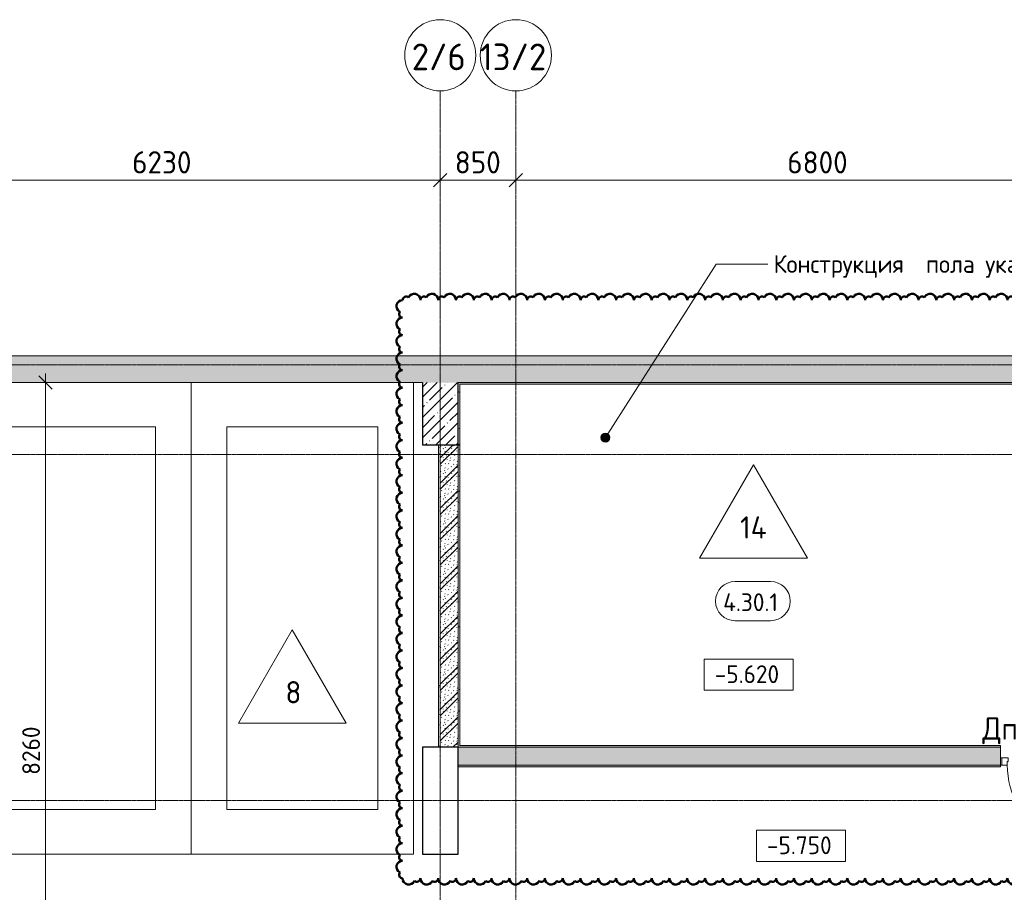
# Model space of a CAD drawing. Header units: millimetres. Extents: x 25420 to 100191, y -10965 to 131188.
# Tile 52 of 53: x 74172 to 85242, y 120579 to 130388. Entities that reach past the tile are written whole.
import ezdxf

# ---------------------------------------------------------------- set-up
doc = ezdxf.new("R2010")
doc.units = ezdxf.units.MM
doc.linetypes.add('4_ Штрихпунктир_ 10 х 2 мм', pattern=[14, 10, -2, 0, -2])
for name, color, linetype, lineweight in [('A-ANNO-DIMS', 7, 'Continuous', 5), ('A-ANNO-DIMS-100', 7, 'Continuous', 5), ('A-AREA-IDEN', 7, 'Continuous', 5), ('A-DOOR', 7, 'Continuous', 13), ('A-DOOR-FRAM', 7, 'Continuous', 13), ('A-DOOR-IDEN', 7, 'Continuous', 5), ('A-FLOR', 7, 'Continuous', 13), ('A-FLOR-IDEN', 7, 'Continuous', 5), ('A-WALL', 7, 'Continuous', 13), ('A-WALL-PATT', 7, 'Continuous', 13), ('C-PRKG', 7, 'Continuous', 13), ('G-ANNO-DIMS', 7, 'Continuous', 5), ('G-ANNO-TEXT', 7, 'Continuous', 5), ('I-WALL', 7, 'Continuous', 13), ('S-COLS', 7, 'Continuous', 25), ('S-GRID', 7, 'Continuous', 5), ('S-GRID-IDEN', 7, 'Continuous', 5)]:
    doc.layers.add(name, color=color, linetype=linetype, lineweight=lineweight)
doc.layers.add('G-ANNO-REVC', color=1, linetype='Continuous', lineweight=50, true_color=0xff0000)
doc.styles.add('GOST Common_1', font='GOST_Common.ttf', dxfattribs={"height": 300})
doc.styles.add('GOST Common_2', font='GOST_Common.ttf', dxfattribs={"height": 250})
doc.styles.add('GOST Common_3', font='GOST_Common.ttf', dxfattribs={"height": 200})
doc.dimstyles.new('2_5_мм_1', dxfattribs={"dimscale": 304.8, "dimtxt": 251.428749, "dimasz": 0.492126, "dimexe": 0.492126, "dimexo": 0.492126, "dimgap": 0, "dimtad": 1, "dimdec": 5, "dimrnd": 1e-05, "dimdsep": 46, "dimtxsty": 'GOST Common_2', "dimblk1": 'OBLIQUE', "dimblk2": 'OBLIQUE', "dimsah": 1, "dimcen": 0.09, "dimdle": 0.492126, "dimadec": 5, "dimazin": 2, "dimtfac": 1, "dimtdec": 4, "dimtix": 1, "dimtmove": 0, "dimatfit": 3, "dimfxl": 1, "dimtvp": 1, "dimtolj": 1, "dimtzin": 0, "dimarcsym": 2})
doc.dimstyles.new('2_мм', dxfattribs={"dimscale": 304.8, "dimtxt": 201.142999, "dimasz": 0.492126, "dimexe": 0.328084, "dimexo": 0.492126, "dimgap": 0, "dimtad": 1, "dimdec": 0, "dimdsep": 46, "dimtxsty": 'GOST Common_3', "dimblk1": 'OBLIQUE', "dimblk2": 'OBLIQUE', "dimsah": 1, "dimcen": 0.09, "dimdle": 0.328084, "dimadec": 5, "dimazin": 2, "dimtfac": 1, "dimtdec": 4, "dimtix": 1, "dimtmove": 0, "dimatfit": 3, "dimfxl": 1, "dimtvp": 1, "dimtolj": 1, "dimtzin": 0, "dimarcsym": 2})
pattern_1 = [(0, (0, 0), (203.2, 50.8), [3.353, -149.047, 3.353, -149.047, -812.8]), (0, (0, 0), (203.2, 50.8), [-304.8, 3.353, -301.447, 3.353, -149.047, -355.6]), (0, (0, 0), (203.2, 50.8), [-762, 3.353, -98.247, 3.353, -250.647]), (120, (76.2, 25.4), (-145.59409, 150.576362), [3.353, -149.047, 3.353, -149.047, -812.8]), (120, (76.2, 25.4), (-145.59409, 150.576362), [-304.8, 3.353, -301.447, 3.353, -149.047, -355.6]), (120, (76.2, 25.4), (-145.59409, 150.576362), [-762, 3.353, -98.247, 3.353, -250.647]), (240, (101.6, 127), (-57.60591, -201.376362), [3.353, -149.047, 3.353, -149.047, -812.8]), (240, (101.6, 127), (-57.60591, -201.376362), [-304.8, 3.353, -301.447, 3.353, -149.047, -355.6]), (240, (101.6, 127), (-57.60591, -201.376362), [-762, 3.353, -98.247, 3.353, -250.647])]
pattern_2 = [(45, (0, 0), (-114.04925, 114.04925), []), (45, (114.05, 0), (-114.04925, 114.04925), [201.612, -40.322, 3.353, -36.97])]
pattern_3 = [(135, (150.28, 188.64), (-282.8427, 3e-14), [5, -395]), (135, (174.9, 237.36), (-282.8427, 3e-14), [5, -395]), (135, (211.96, 236.53), (-282.8427, 3e-14), [5, -395]), (135, (114.96, 223.96), (-282.8427, 3e-14), [5, -395]), (135, (77.54, 223.96), (-282.8427, 3e-14), [5, -395]), (135, (57.44, 184.52), (-282.8427, 3e-14), [5, -395]), (135, (66.21, 142.9), (-282.8427, 3e-14), [5, -395]), (135, (107.33, 161), (-282.8427, 3e-14), [5, -395]), (135, (99.08, 130.94), (-282.8427, 3e-14), [5, -395]), (135, (22.6, 136.46), (-282.8427, 3e-14), [5, -395]), (135, (21.16, 168.08), (-282.8427, 3e-14), [5, -395]), (135, (46.13, 96.12), (-282.8427, 3e-14), [5, -395]), (135, (3.54, 74.6), (-282.8427, 3e-14), [5, -395]), (135, (40.3, 47.56), (-282.8427, 3e-14), [5, -395]), (135, (39.77, 18.47), (-282.8427, 3e-14), [5, -395]), (135, (76.94, 37.28), (-282.8427, 3e-14), [5, -395]), (135, (114.18, 62.4), (-282.8427, 3e-14), [5, -395]), (135, (139.87, 90.2), (-282.8427, 3e-14), [5, -395]), (135, (141.44, 15.82), (-282.8427, 3e-14), [5, -395]), (135, (188.69, 26.73), (-282.8427, 3e-14), [5, -395]), (135, (176.14, 51.36), (-282.8427, 3e-14), [5, -395]), (135, (177.03, 0), (-282.8427, 3e-14), [5, -395]), (135, (276.61, 8.22), (-282.8427, 3e-14), [5, -395]), (135, (271.19, 31.72), (-282.8427, 3e-14), [5, -395]), (135, (268.29, 119.65), (-282.8427, 3e-14), [5, -395]), (135, (237.92, 101.95), (-282.8427, 3e-14), [5, -395]), (135, (237.92, 158.27), (-282.8427, 3e-14), [5, -395]), (135, (260.4, 204.35), (-282.8427, 3e-14), [5, -395]), (135, (275.54, 235.4), (-282.8427, 3e-14), [5, -395]), (135, (117.62, 268.96), (-282.8427, 3e-14), [5, -395]), (135, (203.62, 273.83), (-282.8427, 3e-14), [5, -395]), (135, (47.24, 279.3), (-282.8427, 3e-14), [5, -395]), (135, (23.2, 266.16), (-282.8427, 3e-14), [5, -395]), (135, (42.78, 232.52), (-282.8427, 3e-14), [5, -395]), (135, (177.76, 90.57), (-282.8427, 3e-14), [5, -395]), (135, (181.12, 121.8), (-282.8427, 3e-14), [5, -395]), (135, (206.73, 172.06), (-282.8427, 3e-14), [5, -395]), (135, (143.14, 136.62), (-282.8427, 3e-14), [5, -395]), (135, (211.51, 131.86), (-282.8427, 3e-14), [5, -395]), (135, (81.47, 95.1), (-282.8427, 3e-14), [5, -395]), (135, (235.13, 60.46), (-282.8427, 3e-14), [5, -395]), (135, (242.24, 4.89), (-282.8427, 3e-14), [5, -395]), (45, (0, 106.07), (-282.8427, 0), []), (45, (106.07, 0), (-282.8427, 0), []), (45, (176.78, 0), (-282.8427, 0), []), (45, (0, 176.78), (-282.8427, 0), [])]

# ---------------------------------------------------------------- blocks, each defined once
blk = doc.blocks.new('Наметкина 10_РД_АР_П_Отделка_R21_rvt-1--01_Подвал_МП_часть Б')
at = {"layer": 'A-WALL-PATT', "lineweight": 5}
h = blk.add_hatch(dxfattribs=at)
h.set_pattern_fill('FP_6', color=256, style=0, pattern_type=2)
h.set_pattern_definition(pattern_1)
h.paths.add_polyline_path([(86780, 126290), (86780, 126310), (79100, 126310), (79100, 126290), (81777, 126290)])
h = blk.add_hatch(dxfattribs=at)
h.set_pattern_fill('FP_6', color=256, style=0, pattern_type=2)
h.set_pattern_definition(pattern_1)
h.paths.add_polyline_path([(79120, 125610), (79120, 126290), (79100, 126290), (79100, 125610)])
h = blk.add_hatch(dxfattribs=at)
h.set_pattern_fill('FP_6', color=256, style=0, pattern_type=2)
h.set_pattern_definition(pattern_1)
h.paths.add_polyline_path([(78900, 122210), (78900, 125610), (78880, 125610), (78880, 122210)])
h = blk.add_hatch(dxfattribs=at)
h.set_pattern_fill('FP_6', color=256, style=0, pattern_type=2)
h.set_pattern_definition(pattern_1)
h.paths.add_polyline_path([(79120, 122230), (79120, 125610), (79100, 125610), (79100, 122230)])
h = blk.add_hatch(dxfattribs=at)
h.set_pattern_fill('FP_6', color=256, style=0, pattern_type=2)
h.set_pattern_definition(pattern_1)
h.paths.add_polyline_path([(86300, 122210), (86800, 122210), (86800, 122230), (86300, 122230)])
h.paths.add_polyline_path([(85200, 122210), (85200, 122230), (79100, 122230), (79100, 122210), (81777, 122210)])
h = blk.add_hatch(dxfattribs=at)
h.set_pattern_fill('FP_6', color=256, style=0, pattern_type=2)
h.set_pattern_definition(pattern_1)
h.paths.add_polyline_path([(86780, 121990), (86800, 121990), (86800, 122010), (86300, 122010), (86300, 121990)])
h.paths.add_polyline_path([(85200, 121990), (85200, 122010), (79100, 122010), (79100, 121990), (81777, 121990)])
at = {"layer": 'A-WALL'}
for p, q in [((86780, 126310), (79100, 126310)), ((79100, 126310), (79100, 126290)), ((79100, 126290), (79100, 125610)), ((79120, 126290), (86780, 126290)), ((79120, 125610), (79120, 126290)), ((78900, 125610), (78880, 125610)), ((78880, 125610), (78880, 122210)), ((78900, 122210), (78900, 125610)), ((79100, 125610), (79100, 122230)), ((79120, 122230), (79120, 125610)), ((79100, 122230), (79100, 122210)), ((85200, 122230), (79120, 122230)), ((85200, 122210), (85200, 122230)), ((78880, 122210), (78900, 122210)), ((79100, 122210), (85200, 122210)), ((85200, 122010), (79100, 122010)), ((79100, 122010), (79100, 121990)), ((79100, 121990), (85200, 121990)), ((85200, 121990), (85200, 122010))]:
    blk.add_line(p, q, dxfattribs=at)
at = {"layer": 'A-WALL', "lineweight": 25}
for p, q in [((79120, 125610), (79100, 125610)), ((79100, 125610), (79120, 125610))]:
    blk.add_line(p, q, dxfattribs=at)
blk = doc.blocks.new('АР_Машиноместо - 5300x2500_С-3113488--01_Подвал_МП_часть Б')
at = {"layer": 'C-PRKG'}
for p, q in [((0, 0), (0, 5300)), ((2500, 0), (2500, 5300)), ((400, 4800), (2100, 4800)), ((400, 500), (400, 4800)), ((2100, 500), (2100, 4800)), ((400, 500), (2100, 500)), ((2500, 0), (0, 0))]:
    blk.add_line(p, q, dxfattribs=at)
blk = doc.blocks.new('АР_Машиноместо - 5300x2500_С-2205627--01_Подвал_МП_часть Б')
at = {"layer": 'C-PRKG'}
for p, q in [((2500, 0), (0, 0)), ((0, 0), (0, -5300)), ((2500, 0), (2500, -5300)), ((400, -500), (400, -4800)), ((400, -500), (2100, -500)), ((2100, -500), (2100, -4800)), ((400, -4800), (2100, -4800))]:
    blk.add_line(p, q, dxfattribs=at)
blk = doc.blocks.new('АР_Дверь однопольная - 1100х2100h_техн_ помещ_-4753889--01_Подвал_МП_часть Б')
at = {"layer": 'A-DOOR'}
for p, q in [((348, 575), (-475, 100)), ((368, 540), (348, 575)), ((-455, 65), (368, 540)), ((-475, 100), (-455, 65))]:
    blk.add_line(p, q, dxfattribs=at)
at = {"layer": 'A-DOOR', "lineweight": 5}
blk.add_arc((-475, 100), 950, 360, 30, dxfattribs=at)
at = {"layer": 'A-DOOR-FRAM'}
for p, q in [((-535, 100), (-550, 100)), ((-535, 20), (-550, 20)), ((-475, 100), (-535, 100)), ((-535, 100), (-535, 20)), ((-535, 20), (-465, 20)), ((-475, 60), (-475, 100)), ((-465, 60), (-475, 60)), ((-465, 20), (-465, 60)), ((475, 60), (465, 60)), ((465, 60), (465, 20)), ((465, 20), (535, 20)), ((535, 100), (475, 100)), ((475, 100), (475, 60)), ((535, 20), (535, 100)), ((535, 100), (550, 100)), ((535, 20), (550, 20))]:
    blk.add_line(p, q, dxfattribs=at)
blk = doc.blocks.new('Ось сетки - 8_0 мм-31302--01_Подвал_МП_часть Б')
at = {"layer": 'S-GRID-IDEN'}
blk.add_circle((0, 0), 4, dxfattribs=at)
blk = doc.blocks.new('DIMBLOCK27--01_Подвал_МП_часть Б')
at = {"layer": 'A-ANNO-DIMS-100', "transparency": 16777216}
for p, q in [((74505, 126310), (74361, 126310)), ((74461, 118050), (74461, 126410)), ((74461, 126310), (74505, 126310)), ((86925, 118050), (74361, 118050)), ((74461, 118050), (86925, 118050))]:
    blk.add_line(p, q, dxfattribs=at)
at = {"layer": 'A-ANNO-DIMS-100', "lineweight": 25, "transparency": 16777216}
for p, q in [((74461, 126310), (74386, 126385)), ((74461, 126310), (74536, 126235)), ((74461, 118050), (74386, 118125)), ((74461, 118050), (74536, 117975))]:
    blk.add_line(p, q, dxfattribs=at)
at = {"layer": 'A-ANNO-DIMS-100', "color": 0, "transparency": 16777216, "insert": (74200, 121900), "char_height": 200, "width": 670.93, "attachment_point": 1, "rotation": 90, "line_spacing_factor": 1.022761, "style": 'GOST Common_3'}
blk.add_mtext('8260', dxfattribs=at)
blk = doc.blocks.new('_Oblique')
at = {"color": 0, "linetype": 'ByBlock', "lineweight": -2}
blk.add_line((-0.5, -0.5), (0.5, 0.5), dxfattribs=at)
blk = doc.blocks.new('DIMBLOCK165--01_Подвал_МП_часть Б')
at = {"layer": 'A-ANNO-DIMS-100', "transparency": 16777216}
for p, q in [((72670, 128539), (72670, 128733)), ((78900, 128539), (78900, 128733)), ((72670, 128583), (78900, 128583)), ((72670, 128583), (72670, 128539)), ((78900, 128583), (78900, 128539))]:
    blk.add_line(p, q, dxfattribs=at)
at = {"layer": 'A-ANNO-DIMS-100', "lineweight": 25, "transparency": 16777216}
for p, q in [((72670, 128583), (72745, 128658)), ((78900, 128583), (78975, 128658)), ((72670, 128583), (72595, 128508)), ((78900, 128583), (78825, 128508))]:
    blk.add_line(p, q, dxfattribs=at)
at = {"layer": 'A-ANNO-DIMS-100', "color": 0, "transparency": 16777216, "insert": (75436, 128910), "char_height": 250, "width": 838.66, "attachment_point": 1, "line_spacing_factor": 1.022761, "style": 'GOST Common_2'}
blk.add_mtext('6230', dxfattribs=at)
blk = doc.blocks.new('DIMBLOCK166--01_Подвал_МП_часть Б')
at = {"layer": 'A-ANNO-DIMS-100', "transparency": 16777216}
for p, q in [((78900, 128539), (78900, 128733)), ((79750, 128539), (79750, 128733)), ((78900, 128583), (79750, 128583)), ((78900, 128583), (78900, 128539)), ((79750, 128583), (79750, 128539))]:
    blk.add_line(p, q, dxfattribs=at)
at = {"layer": 'A-ANNO-DIMS-100', "lineweight": 25, "transparency": 16777216}
for p, q in [((78900, 128583), (78975, 128658)), ((79750, 128583), (79825, 128658)), ((78900, 128583), (78825, 128508)), ((79750, 128583), (79675, 128508))]:
    blk.add_line(p, q, dxfattribs=at)
at = {"layer": 'A-ANNO-DIMS-100', "color": 0, "transparency": 16777216, "insert": (79063, 128910), "char_height": 250, "width": 629, "attachment_point": 1, "line_spacing_factor": 1.022761, "style": 'GOST Common_2'}
blk.add_mtext('850', dxfattribs=at)
blk = doc.blocks.new('DIMBLOCK167--01_Подвал_МП_часть Б')
at = {"layer": 'A-ANNO-DIMS-100', "transparency": 16777216}
for p, q in [((79750, 128539), (79750, 128733)), ((86550, 128539), (86550, 128733)), ((79750, 128583), (86550, 128583)), ((79750, 128583), (79750, 128539)), ((86550, 128583), (86550, 128539))]:
    blk.add_line(p, q, dxfattribs=at)
at = {"layer": 'A-ANNO-DIMS-100', "lineweight": 25, "transparency": 16777216}
for p, q in [((79750, 128583), (79825, 128658)), ((86550, 128583), (86625, 128658)), ((79750, 128583), (79675, 128508)), ((86550, 128583), (86475, 128508))]:
    blk.add_line(p, q, dxfattribs=at)
at = {"layer": 'A-ANNO-DIMS-100', "color": 0, "transparency": 16777216, "insert": (82801, 128910), "char_height": 250, "width": 838.66, "attachment_point": 1, "line_spacing_factor": 1.022761, "style": 'GOST Common_2'}
blk.add_mtext('6800', dxfattribs=at)
blk = doc.blocks.new('Марка помещения _Номер_ - 2 мм-68851--01_Подвал_МП_часть Б')
at = {"layer": 'A-AREA-IDEN'}
for p, q in [((-2.03, 2.21), (1.97, 2.21)), ((-2.03, -2.19), (1.97, -2.19))]:
    blk.add_line(p, q, dxfattribs=at)
for centre, start, end in [((-2.03, 0.01), 90, 270), ((1.97, 0.01), 270, 90)]:
    blk.add_arc(centre, 2.2, start, end, dxfattribs=at)
blk = doc.blocks.new('Высотные отметки - Frame_2-749557--01_Подвал_МП_часть Б')
at = {"layer": 'G-ANNO-DIMS'}
for p, q in [((-5, 3.5), (-5, 0)), ((5, 3.5), (-5, 3.5)), ((5, 0), (5, 3.5)), ((-5, 0), (5, 0))]:
    blk.add_line(p, q, dxfattribs=at)
blk = doc.blocks.new('Марка полов - Марка полов-4106608--01_Подвал_МП_часть Б')
at = {"layer": 'A-FLOR-IDEN'}
for p, q in [((0, 7), (-6.06, -3.5)), ((6.06, -3.5), (0, 7)), ((-6.06, -3.5), (6.06, -3.5))]:
    blk.add_line(p, q, dxfattribs=at)
blk = doc.blocks.new('Family - ___-7521958--01_Подвал_МП_часть Б')
at = {"layer": 'G-ANNO-REVC', "color": 7}
for centre, radius, start, end in [((78607, 127237), 70, 0, 154.7912), ((78807, 127237), 70, 0, 154.7912), ((79007, 127237), 70, 0, 154.7912), ((79207, 127237), 70, 0, 154.7912), ((79407, 127237), 70, 0, 154.7912), ((79607, 127237), 70, 0, 154.7912), ((79807, 127237), 70, 0, 154.7912), ((80007, 127237), 70, 0, 154.7912), ((80207, 127237), 70, 0, 154.7912), ((80407, 127237), 70, 0, 154.7912), ((80607, 127237), 70, 0, 154.7912), ((80807, 127237), 70, 0, 154.7912), ((81007, 127237), 70, 0, 154.7912), ((81207, 127237), 70, 0, 154.7912), ((81407, 127237), 70, 0, 154.7912), ((81607, 127237), 70, 0, 154.7912), ((81807, 127237), 70, 0, 154.7912), ((82007, 127237), 70, 0, 154.7912), ((82207, 127237), 70, 0, 154.7912), ((82407, 127237), 70, 0, 154.7912), ((82607, 127237), 70, 0, 154.7912), ((82807, 127237), 70, 0, 154.7912), ((83007, 127237), 70, 0, 154.7912), ((83207, 127237), 70, 0, 154.7912), ((83407, 127237), 70, 0, 154.7912), ((83607, 127237), 70, 0, 154.7912), ((83807, 127237), 70, 0, 154.7912), ((84007, 127237), 70, 0, 154.7912), ((84207, 127237), 70, 0, 154.7912), ((84407, 127237), 70, 0, 154.7912), ((84607, 127237), 70, 0, 154.7912), ((84807, 127237), 70, 0, 154.7912), ((85007, 127237), 70, 0, 154.7912), ((85207, 127237), 70, 0, 154.7912), ((85407, 127237), 70, 0, 154.7912), ((85607, 127237), 70, 0, 154.7912), ((85807, 127237), 70, 0, 154.7912), ((86007, 127237), 70, 0, 154.7912), ((86207, 127237), 70, 0, 154.7912), ((86407, 127237), 70, 0, 154.7912), ((86607, 127237), 70, 0, 154.7912), ((86807, 127237), 70, 0, 154.7912), ((87007, 127237), 70, 0, 154.7912), ((87207, 127237), 70, 0, 154.7912), ((87407, 127237), 70, 0, 154.7912), ((87607, 127237), 70, 0, 154.7912), ((87807, 127237), 70, 0, 154.7912), ((78477, 127168), 68.9, 90, 244.7912), ((78517, 127237), 40, 48.1897, 180), ((78717, 127237), 40, 48.1897, 180), ((78917, 127237), 40, 48.1897, 180), ((79117, 127237), 40, 48.1897, 180), ((79317, 127237), 40, 48.1897, 180), ((79517, 127237), 40, 48.1897, 180), ((79717, 127237), 40, 48.1897, 180), ((79917, 127237), 40, 48.1897, 180), ((80117, 127237), 40, 48.1897, 180), ((80317, 127237), 40, 48.1897, 180), ((80517, 127237), 40, 48.1897, 180), ((80717, 127237), 40, 48.1897, 180), ((80917, 127237), 40, 48.1897, 180), ((81117, 127237), 40, 48.1897, 180), ((81317, 127237), 40, 48.1897, 180), ((81517, 127237), 40, 48.1897, 180), ((81717, 127237), 40, 48.1897, 180), ((81917, 127237), 40, 48.1897, 180), ((82117, 127237), 40, 48.1897, 180), ((82317, 127237), 40, 48.1897, 180), ((82517, 127237), 40, 48.1897, 180), ((82717, 127237), 40, 48.1897, 180), ((82917, 127237), 40, 48.1897, 180), ((83117, 127237), 40, 48.1897, 180), ((83317, 127237), 40, 48.1897, 180), ((83517, 127237), 40, 48.1897, 180), ((83717, 127237), 40, 48.1897, 180), ((83917, 127237), 40, 48.1897, 180), ((84117, 127237), 40, 48.1897, 180), ((84317, 127237), 40, 48.1897, 180), ((84517, 127237), 40, 48.1897, 180), ((84717, 127237), 40, 48.1897, 180), ((84917, 127237), 40, 48.1897, 180), ((85117, 127237), 40, 48.1897, 180), ((85317, 127237), 40, 48.1897, 180), ((85517, 127237), 40, 48.1897, 180), ((85717, 127237), 40, 48.1897, 180), ((85917, 127237), 40, 48.1897, 180), ((86117, 127237), 40, 48.1897, 180), ((86317, 127237), 40, 48.1897, 180), ((86517, 127237), 40, 48.1897, 180), ((86717, 127237), 40, 48.1897, 180), ((86917, 127237), 40, 48.1897, 180), ((87117, 127237), 40, 48.1897, 180), ((87317, 127237), 40, 48.1897, 180), ((87517, 127237), 40, 48.1897, 180), ((87717, 127237), 40, 48.1897, 180), ((87877, 127197), 39.4, 318.1897, 90), ((78477, 127079), 39.4, 138.1897, 270), ((87877, 127109), 68.9, 270, 64.7912), ((78477, 126971), 68.9, 90, 244.7912), ((87877, 127000), 39.4, 318.1897, 90), ((87877, 126912), 68.9, 270, 64.7912), ((78477, 126882), 39.4, 138.1897, 270), ((78477, 126774), 68.9, 90, 244.7912), ((87877, 126803), 39.4, 318.1897, 90), ((87877, 126715), 68.9, 270, 64.7912), ((78477, 126577), 68.9, 90, 244.7912), ((78477, 126685), 39.4, 138.1897, 270), ((87877, 126607), 39.4, 318.1897, 90), ((87877, 126518), 68.9, 270, 64.7912), ((78477, 126380), 68.9, 90, 244.7912), ((78477, 126488), 39.4, 138.1897, 270), ((87877, 126410), 39.4, 318.1897, 90), ((78477, 126291), 39.4, 138.1897, 270), ((87877, 126321), 68.9, 270, 64.7912), ((78477, 126183), 68.9, 90, 244.7912), ((87877, 126213), 39.4, 318.1897, 90), ((78477, 126094), 39.4, 138.1897, 270), ((87877, 126124), 68.9, 270, 64.7912), ((78477, 125986), 68.9, 90, 244.7912), ((87877, 126016), 39.4, 318.1897, 90), ((87877, 125927), 68.9, 270, 64.7912), ((78477, 125897), 39.4, 138.1897, 270), ((78477, 125789), 68.9, 90, 244.7912), ((87877, 125819), 39.4, 318.1897, 90), ((87877, 125730), 68.9, 270, 64.7912), ((78477, 125592), 68.9, 90, 244.7912), ((78477, 125700), 39.4, 138.1897, 270), ((87877, 125622), 39.4, 318.1897, 90), ((87877, 125533), 68.9, 270, 64.7912), ((78477, 125395), 68.9, 90, 244.7912), ((78477, 125503), 39.4, 138.1897, 270), ((87877, 125425), 39.4, 318.1897, 90), ((78477, 125307), 39.4, 138.1897, 270), ((87877, 125336), 68.9, 270, 64.7912), ((78477, 125198), 68.9, 90, 244.7912), ((87877, 125228), 39.4, 318.1897, 90), ((87877, 125139), 68.9, 270, 64.7912), ((78477, 125110), 39.4, 138.1897, 270), ((78477, 125001), 68.9, 90, 244.7912), ((87877, 125031), 39.4, 318.1897, 90), ((87877, 124942), 68.9, 270, 64.7912), ((78477, 124804), 68.9, 90, 244.7912), ((78477, 124913), 39.4, 138.1897, 270), ((87877, 124834), 39.4, 318.1897, 90), ((87877, 124745), 68.9, 270, 64.7912), ((78477, 124607), 68.9, 90, 244.7912), ((78477, 124716), 39.4, 138.1897, 270), ((87877, 124637), 39.4, 318.1897, 90), ((78477, 124519), 39.4, 138.1897, 270), ((87877, 124548), 68.9, 270, 64.7912), ((78477, 124410), 68.9, 90, 244.7912), ((87877, 124440), 39.4, 318.1897, 90), ((78477, 124322), 39.4, 138.1897, 270), ((87877, 124351), 68.9, 270, 64.7912), ((78477, 124213), 68.9, 90, 244.7912), ((87877, 124243), 39.4, 318.1897, 90), ((87877, 124154), 68.9, 270, 64.7912), ((78477, 124125), 39.4, 138.1897, 270), ((78477, 124016), 68.9, 90, 244.7912), ((87877, 124046), 39.4, 318.1897, 90), ((87877, 123957), 68.9, 270, 64.7912), ((78477, 123819), 68.9, 90, 244.7912), ((78477, 123928), 39.4, 138.1897, 270), ((87877, 123849), 39.4, 318.1897, 90), ((87877, 123760), 68.9, 270, 64.7912), ((78477, 123622), 68.9, 90, 244.7912), ((78477, 123731), 39.4, 138.1897, 270), ((87877, 123652), 39.4, 318.1897, 90), ((78477, 123534), 39.4, 138.1897, 270), ((87877, 123563), 68.9, 270, 64.7912), ((78477, 123425), 68.9, 90, 244.7912), ((87877, 123455), 39.4, 318.1897, 90), ((78477, 123337), 39.4, 138.1897, 270), ((87877, 123366), 68.9, 270, 64.7912), ((78477, 123228), 68.9, 90, 244.7912), ((87877, 123258), 39.4, 318.1897, 90), ((87877, 123169), 68.9, 270, 64.7912), ((78477, 123032), 68.9, 90, 244.7912), ((78477, 123140), 39.4, 138.1897, 270), ((87877, 123061), 39.4, 318.1897, 90), ((87877, 122972), 68.9, 270, 64.7912), ((78477, 122835), 68.9, 90, 244.7912), ((78477, 122943), 39.4, 138.1897, 270), ((87877, 122864), 39.4, 318.1897, 90), ((78477, 122746), 39.4, 138.1897, 270), ((87877, 122775), 68.9, 270, 64.7912), ((78477, 122638), 68.9, 90, 244.7912), ((87877, 122667), 39.4, 318.1897, 90), ((78477, 122549), 39.4, 138.1897, 270), ((87877, 122578), 68.9, 270, 64.7912), ((78477, 122441), 68.9, 90, 244.7912), ((87877, 122470), 39.4, 318.1897, 90), ((87877, 122382), 68.9, 270, 64.7912), ((78477, 122352), 39.4, 138.1897, 270), ((78477, 122244), 68.9, 90, 244.7912), ((87877, 122273), 39.4, 318.1897, 90), ((87877, 122185), 68.9, 270, 64.7912), ((78477, 122047), 68.9, 90, 244.7912), ((78477, 122155), 39.4, 138.1897, 270), ((87877, 122076), 39.4, 318.1897, 90), ((87877, 121988), 68.9, 270, 64.7912), ((78477, 121850), 68.9, 90, 244.7912), ((78477, 121958), 39.4, 138.1897, 270), ((87877, 121879), 39.4, 318.1897, 90), ((78477, 121761), 39.4, 138.1897, 270), ((87877, 121791), 68.9, 270, 64.7912), ((78477, 121653), 68.9, 90, 244.7912), ((87877, 121682), 39.4, 318.1897, 90), ((78477, 121564), 39.4, 138.1897, 270), ((87877, 121594), 68.9, 270, 64.7912), ((78477, 121456), 68.9, 90, 244.7912), ((87877, 121485), 39.4, 318.1897, 90), ((87877, 121397), 68.9, 270, 64.7912), ((78477, 121259), 68.9, 90, 244.7912), ((78477, 121367), 39.4, 138.1897, 270), ((87877, 121288), 39.4, 318.1897, 90), ((87877, 121200), 68.9, 270, 64.7912), ((78477, 121062), 68.9, 90, 244.7912), ((78477, 121170), 39.4, 138.1897, 270), ((87877, 121091), 39.4, 318.1897, 90), ((78477, 120973), 39.4, 138.1897, 270), ((87877, 121003), 68.9, 270, 64.7912), ((78477, 120865), 68.9, 90, 244.7912), ((87877, 120894), 39.4, 318.1897, 90), ((78477, 120776), 39.4, 138.1897, 270), ((87877, 120806), 68.9, 270, 64.7912), ((78547, 120737), 70, 180, 334.7912), ((78637, 120737), 40, 228.1897, 0), ((78747, 120737), 70, 180, 334.7912), ((78837, 120737), 40, 228.1897, 0), ((78947, 120737), 70, 180, 334.7912), ((79037, 120737), 40, 228.1897, 0), ((79147, 120737), 70, 180, 334.7912), ((79237, 120737), 40, 228.1897, 0), ((79347, 120737), 70, 180, 334.7912), ((79437, 120737), 40, 228.1897, 0), ((79547, 120737), 70, 180, 334.7912), ((79637, 120737), 40, 228.1897, 0), ((79747, 120737), 70, 180, 334.7912), ((79837, 120737), 40, 228.1897, 0), ((79947, 120737), 70, 180, 334.7912), ((80037, 120737), 40, 228.1897, 0), ((80147, 120737), 70, 180, 334.7912), ((80237, 120737), 40, 228.1897, 0), ((80347, 120737), 70, 180, 334.7912), ((80437, 120737), 40, 228.1897, 0), ((80547, 120737), 70, 180, 334.7912), ((80637, 120737), 40, 228.1897, 0), ((80747, 120737), 70, 180, 334.7912), ((80837, 120737), 40, 228.1897, 0), ((80947, 120737), 70, 180, 334.7912), ((81037, 120737), 40, 228.1897, 0), ((81147, 120737), 70, 180, 334.7912), ((81237, 120737), 40, 228.1897, 0), ((81347, 120737), 70, 180, 334.7912), ((81437, 120737), 40, 228.1897, 0), ((81547, 120737), 70, 180, 334.7912), ((81637, 120737), 40, 228.1897, 0), ((81747, 120737), 70, 180, 334.7912), ((81837, 120737), 40, 228.1897, 0), ((81947, 120737), 70, 180, 334.7912), ((82037, 120737), 40, 228.1897, 0), ((82147, 120737), 70, 180, 334.7912), ((82237, 120737), 40, 228.1897, 0), ((82347, 120737), 70, 180, 334.7912), ((82437, 120737), 40, 228.1897, 0), ((82547, 120737), 70, 180, 334.7912), ((82637, 120737), 40, 228.1897, 0), ((82747, 120737), 70, 180, 334.7912), ((82837, 120737), 40, 228.1897, 0), ((82947, 120737), 70, 180, 334.7912), ((83037, 120737), 40, 228.1897, 0), ((83147, 120737), 70, 180, 334.7912), ((83237, 120737), 40, 228.1897, 0), ((83347, 120737), 70, 180, 334.7912), ((83437, 120737), 40, 228.1897, 0), ((83547, 120737), 70, 180, 334.7912), ((83637, 120737), 40, 228.1897, 0), ((83747, 120737), 70, 180, 334.7912), ((83837, 120737), 40, 228.1897, 0), ((83947, 120737), 70, 180, 334.7912), ((84037, 120737), 40, 228.1897, 0), ((84147, 120737), 70, 180, 334.7912), ((84237, 120737), 40, 228.1897, 0), ((84347, 120737), 70, 180, 334.7912), ((84437, 120737), 40, 228.1897, 0), ((84547, 120737), 70, 180, 334.7912), ((84637, 120737), 40, 228.1897, 0), ((84747, 120737), 70, 180, 334.7912), ((84837, 120737), 40, 228.1897, 0), ((84947, 120737), 70, 180, 334.7912), ((85037, 120737), 40, 228.1897, 0), ((85147, 120737), 70, 180, 334.7912), ((85237, 120737), 40, 228.1897, 0), ((85347, 120737), 70, 180, 334.7912), ((85437, 120737), 40, 228.1897, 0), ((85547, 120737), 70, 180, 334.7912), ((85637, 120737), 40, 228.1897, 0), ((85747, 120737), 70, 180, 334.7912), ((85837, 120737), 40, 228.1897, 0), ((85947, 120737), 70, 180, 334.7912), ((86037, 120737), 40, 228.1897, 0), ((86147, 120737), 70, 180, 334.7912), ((86237, 120737), 40, 228.1897, 0), ((86347, 120737), 70, 180, 334.7912), ((86437, 120737), 40, 228.1897, 0), ((86547, 120737), 70, 180, 334.7912), ((86637, 120737), 40, 228.1897, 0), ((86747, 120737), 70, 180, 334.7912), ((86837, 120737), 40, 228.1897, 0), ((86947, 120737), 70, 180, 334.7912), ((87037, 120737), 40, 228.1897, 0), ((87147, 120737), 70, 180, 334.7912), ((87237, 120737), 40, 228.1897, 0), ((87347, 120737), 70, 180, 334.7912), ((87437, 120737), 40, 228.1897, 0), ((87547, 120737), 70, 180, 334.7912), ((87637, 120737), 40, 228.1897, 0), ((87747, 120737), 70, 180, 334.7912), ((87837, 120737), 40, 228.1897, 0)]:
    blk.add_arc(centre, radius, start, end, dxfattribs=at)

msp = doc.modelspace()

# ---------------------------------------------------------------- hatches: boundary and pattern name
at = {"layer": 'A-WALL-PATT', "lineweight": 5}
h = msp.add_hatch(dxfattribs=at)
h.set_pattern_fill('FP_1', color=256, style=0, pattern_type=2)
h.set_pattern_definition(pattern_2)
h.paths.add_polyline_path([(88291.89493, 126310), (88291.89493, 126610), (71000, 126610), (71000, 126310), (81777.112913, 126310)])
h = msp.add_hatch(dxfattribs=at)
h.set_pattern_fill('FP_2', color=256, style=0, pattern_type=2)
h.set_pattern_definition(pattern_3)
h.paths.add_polyline_path([(79100, 122210), (79100, 125610), (78900, 125610), (78900, 122210)])
h = msp.add_hatch(dxfattribs=at)
h.set_pattern_fill('FP_2', color=256, style=0, pattern_type=2)
h.set_pattern_definition(pattern_3)
h.paths.add_polyline_path([(86800, 122010), (86800, 122210), (86300, 122210), (86300, 122010)])
h.paths.add_polyline_path([(85200, 122010), (85200, 122210), (79100, 122210), (79100, 122010), (81777.112913, 122010)])
at = {"layer": 'G-ANNO-TEXT'}
h = msp.add_hatch(color=256, dxfattribs=at)
edge = h.paths.add_edge_path()
edge.add_arc((80756.968467, 125690.149221), 50, 0, 360)
at = {"layer": 'S-COLS', "lineweight": 5}
h = msp.add_hatch(dxfattribs=at)
h.set_pattern_fill('FP_1', color=256, style=0, pattern_type=2)
h.set_pattern_definition(pattern_2)
h.paths.add_polyline_path([(79100, 125610), (79100, 126310), (78700, 126310), (78700, 125610)])

# ---------------------------------------------------------------- linework, layer by layer
at = {"layer": 'A-FLOR'}
msp.add_line((85215, 122010), (85200, 122010), dxfattribs=at)
at = {"layer": 'A-WALL'}
for p, q in [((88291.89493, 126610), (71000, 126610)), ((71000, 126310), (78700, 126310)), ((79100, 126310), (86800, 126310))]:
    msp.add_line(p, q, dxfattribs=at)
at = {"layer": 'G-ANNO-TEXT'}
for p, q in [((80756.968467, 125690.149221), (82000.827239, 127642.027578)), ((82000.827239, 127642.027578), (82582.441568, 127642.027578))]:
    msp.add_line(p, q, dxfattribs=at)
msp.add_circle((80756.968467, 125690.149221), 50, dxfattribs=at)
at = {"layer": 'I-WALL'}
for p, q in [((78900, 125610), (78900, 122210)), ((79100, 125610), (78900, 125610)), ((79100, 122010), (79100, 125610)), ((85200, 122210), (78900, 122210)), ((85200, 122010), (85200, 122210)), ((79100, 122010), (85200, 122010))]:
    msp.add_line(p, q, dxfattribs=at)
at = {"layer": 'S-COLS'}
for p, q in [((78700, 126310), (78700, 125610)), ((79100, 125610), (79100, 126310)), ((78700, 125610), (79100, 125610)), ((79100, 122210), (78700, 122210)), ((78700, 122210), (78700, 121010)), ((79100, 121010), (79100, 122210)), ((78700, 121010), (79100, 121010))]:
    msp.add_line(p, q, dxfattribs=at)
at = {"layer": 'S-GRID', "linetype": '4_ Штрихпунктир_ 10 х 2 мм'}
for p, q in [((78900, 103519.533888), (78900, 129588.42805)), ((79750, 80104.964717), (79750, 129588.42805)), ((90016.401776, 126510), (28300, 126510)), ((90016.401776, 126510), (28300, 126510)), ((90016.401776, 125500), (28300, 125500)), ((90016.401776, 121610), (29396.364644, 121610))]:
    msp.add_line(p, q, dxfattribs=at)

# ---------------------------------------------------------------- block references
at = {"lineweight": 5}
msp.add_blockref('Наметкина 10_РД_АР_П_Отделка_R21_rvt-1--01_Подвал_МП_часть Б', (0, 0), dxfattribs=at)
at = {"layer": 'A-AREA-IDEN', "xscale": 99.99999999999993, "yscale": 99.99999999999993, "zscale": 99.99999999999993}
msp.add_blockref('Марка помещения _Номер_ - 2 мм-68851--01_Подвал_МП_часть Б', (82417.596691, 123851.752346), dxfattribs=at)
at = {"layer": 'A-DOOR', "rotation": 180}
msp.add_blockref('АР_Дверь однопольная - 1100х2100h_техн_ помещ_-4753889--01_Подвал_МП_часть Б', (85750, 122110), dxfattribs=at)
at = {"layer": 'A-FLOR-IDEN', "xscale": 99.99999999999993, "yscale": 99.99999999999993, "zscale": 99.99999999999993}
for p in [(82421.042824, 124684.13098), (77235.90877, 122831.254161)]:
    msp.add_blockref('Марка полов - Марка полов-4106608--01_Подвал_МП_часть Б', p, dxfattribs=at)
at = {"layer": 'C-PRKG'}
msp.add_blockref('АР_Машиноместо - 5300x2500_С-3113488--01_Подвал_МП_часть Б', (73600, 121010), dxfattribs=at)
at = {"layer": 'C-PRKG', "rotation": 180}
msp.add_blockref('АР_Машиноместо - 5300x2500_С-2205627--01_Подвал_МП_часть Б', (78600, 121010), dxfattribs=at)
at = {"layer": 'G-ANNO-DIMS', "xscale": 99.99999999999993, "yscale": 99.99999999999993, "zscale": 99.99999999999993}
for p in [(82367.841794, 122850.046407), (82954.85867, 120926.747689)]:
    msp.add_blockref('Высотные отметки - Frame_2-749557--01_Подвал_МП_часть Б', p, dxfattribs=at)
at = {"layer": 'G-ANNO-REVC', "color": 7}
msp.add_blockref('Family - ___-7521958--01_Подвал_МП_часть Б', (0, 0), dxfattribs=at)
at = {"layer": 'S-GRID-IDEN', "xscale": 99.99999999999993, "yscale": 99.99999999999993, "zscale": 99.99999999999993}
for p in [(78900, 129988.42805), (79750, 129988.42805)]:
    msp.add_blockref('Ось сетки - 8_0 мм-31302--01_Подвал_МП_часть Б', p, dxfattribs=at)

# ---------------------------------------------------------------- texts
at = {"layer": 'A-AREA-IDEN', "insert": (82080.582494, 123940.495528), "char_height": 200, "width": 809.704375, "attachment_point": 1, "style": 'GOST Common_3'}
msp.add_mtext('4.30.1', dxfattribs=at)
at = {"layer": 'A-DOOR-IDEN', "insert": (84994.381106, 122545.678334), "char_height": 250, "width": 489.029375, "attachment_point": 1, "style": 'GOST Common_2'}
msp.add_mtext('Дп', dxfattribs=at)
at = {"layer": 'A-FLOR-IDEN', "char_height": 250, "attachment_point": 1, "style": 'GOST Common_2'}
for s, insert, width in [('14', (82271.166541, 124806.192652), 392.826875), ('\\fGOST Common|b0|i0|c204|p34|;8', (77159.032487, 122953.315833), 216.455625)]:
    msp.add_mtext(s, dxfattribs=dict(at, insert=insert, width=width))
at = {"layer": 'G-ANNO-DIMS', "char_height": 200, "width": 917.17566319, "attachment_point": 1, "line_spacing_factor": 1.022761, "style": 'GOST Common_3'}
for s, insert in [('-5.620', (81985.685268, 123131.412068)), ('-5.750', (82572.702144, 121208.113349))]:
    msp.add_mtext(s, dxfattribs=dict(at, insert=insert))
at = {"layer": 'G-ANNO-TEXT', "char_height": 200, "attachment_point": 1, "style": 'GOST Common_3'}
for s, insert, width in [('Конструкция', (82647.441568, 127742.027578), 1988.185), ('\\fGOST Common|b0|i0|c204|p34|; ', (84287.858235, 127742.027578), 88.185625), ('пола', (84360.618652, 127742.027578), 721.51875), ('\\fGOST Common|b0|i0|c204|p34|; ', (84955.931152, 127742.027578), 88.185625), ('указана', (85028.691568, 127742.027578), 1290.716875)]:
    msp.add_mtext(s, dxfattribs=dict(at, insert=insert, width=width))
at = {"layer": 'S-GRID-IDEN', "char_height": 300, "attachment_point": 1, "style": 'GOST Common_1'}
for s, insert, width in [('2/6', (78578.87793, 130120.515199), 769.62), ('13/2', (79346.37793, 130120.515199), 970.041875)]:
    msp.add_mtext(s, dxfattribs=dict(at, insert=insert, width=width))

# ---------------------------------------------------------------- dimensions: what is measured, and where the dimension line sits
at = {"layer": 'A-ANNO-DIMS'}
for base, p1, p2, override, picture, middle in [((78900.0000000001, 128583.0610278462), (72669.9999999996, 128689.1270450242), (78900.0000000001, 128689.1270450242), {"dimpost": '<>', "dimfxl": 6230}, 'DIMBLOCK165--01_Подвал_МП_часть Б', (75784.9999999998, 128708.0610278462)), ((79750, 128583.061028), (78900, 128689.127045), (79750, 128689.127045), {"dimpost": '<>', "dimfxl": 850}, 'DIMBLOCK166--01_Подвал_МП_часть Б', (79325, 128708.061028)), ((86549.9999999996, 128583.0610278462), (79749.9999999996, 128689.1270450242), (86549.9999999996, 128689.1270450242), {"dimpost": '<>', "dimfxl": 6800}, 'DIMBLOCK167--01_Подвал_МП_часть Б', (83149.9999999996, 128708.0610278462))]:
    dim = msp.add_linear_dim(base=base, p1=p1, p2=p2, dimstyle='2_5_мм_1', override=override, dxfattribs=at)
    dim.commit()
    dim.dimension.update_dxf_attribs({"geometry": picture, "text_midpoint": middle})
dim = msp.add_linear_dim(base=(74461.40911, 126310), p1=(87075, 118050), p2=(74355.343093, 126310), angle=90, dimstyle='2_мм', override={"dimpost": '<>', "dimfxl": 15166.320313}, dxfattribs=at)
dim.commit()
dim.dimension.update_dxf_attribs({"geometry": 'DIMBLOCK27--01_Подвал_МП_часть Б', "text_midpoint": (74361.40911, 122180)})

doc.saveas('drawing.dxf')
